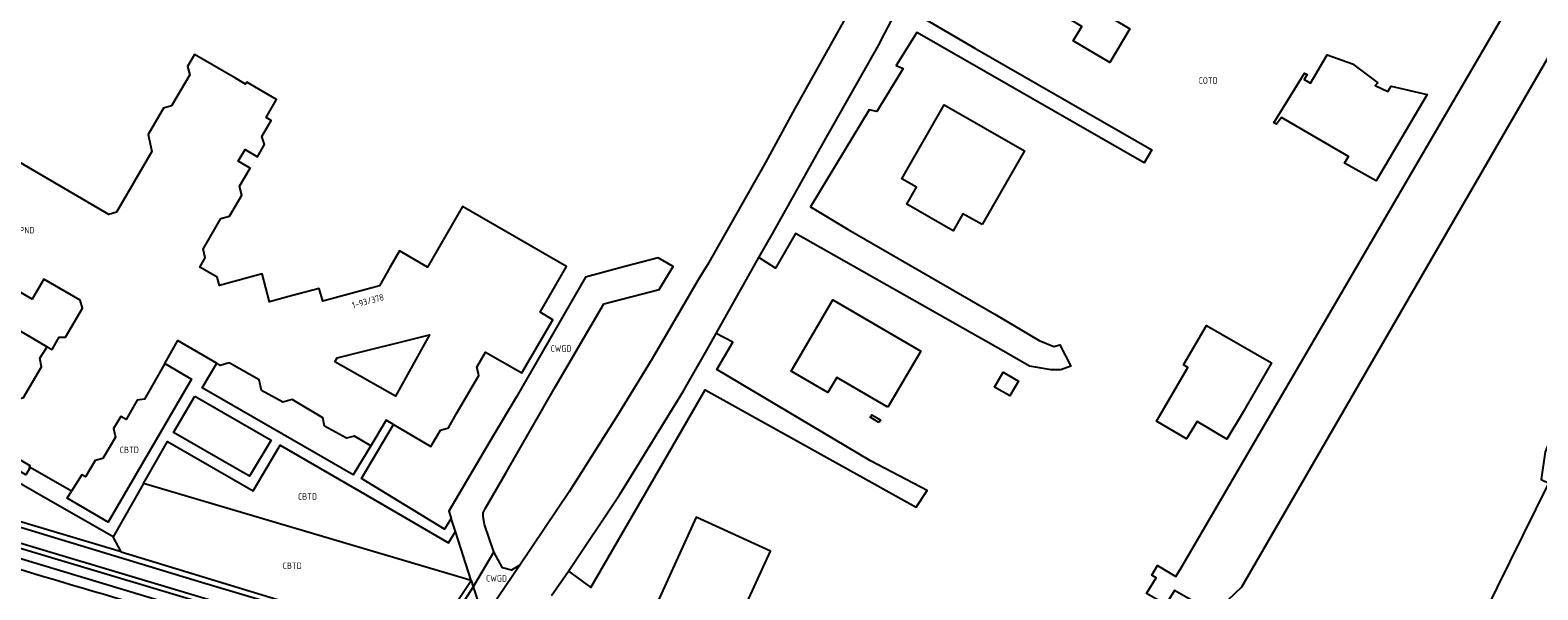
# Model space of a CAD drawing. Header units: metres. Extents: x 159597 to 163409, y 443622 to 446014.
# Tile 26 of 68: x 160407 to 160619, y 445713 to 445792. Entities that reach past the tile are written whole.
import ezdxf
from ezdxf.enums import TextEntityAlignment as Align

# ---------------------------------------------------------------- set-up
doc = ezdxf.new("R2010")
doc.units = ezdxf.units.M
doc.header["$LTSCALE"] = 4
for name, color, linetype in [('CBTD', 7, 'CONTINUOUS'), ('COTD', 7, 'CONTINUOUS'), ('CPND', 7, 'CONTINUOUS'), ('CWGD', 7, 'CONTINUOUS'), ('G_BTD', 3, 'CONTINUOUS'), ('G_OTD', 32, 'CONTINUOUS'), ('G_OWG', 6, 'CONTINUOUS'), ('G_PND', 1, 'CONTINUOUS'), ('G_WGD', 7, 'CONTINUOUS'), ('NAR', 7, 'CONTINUOUS')]:
    doc.layers.add(name, color=color, linetype=linetype)
doc.styles.add('ISO', font='ISO')

msp = doc.modelspace()

# ---------------------------------------------------------------- linework, layer by layer
at = {"layer": 'G_BTD', "linetype": 'Continuous', "transparency": 33554687}
for points in [[(160573.138, 445709.592), (160577.051, 445713.28), (160673.126, 445879.334), (160688.936, 445871.43), (160673.549, 445838.983), (160659.373, 445813.874), (160648.379, 445791.968), (160636.974, 445770.241), (160631.127, 445758.139), (160622.879, 445739.921), (160619.672, 445732.258), (160619.106, 445728.38), (160620.179, 445727.851)], [(160468.716, 445714.154), (160422.658, 445727.795)], [(160555.519, 445676.14), (160589.501, 445665.687), (160620.179, 445727.851)], [(160419.514, 445718.186), (160389.332, 445727.17)], [(160419.514, 445718.186), (160418.369, 445720.283)], [(160419.514, 445718.186), (160454.676, 445707.486), (160462.766, 445705.265), (160468.716, 445714.154)]]:
    msp.add_lwpolyline(points, dxfattribs=at)
at = {"layer": 'G_OTD', "linetype": 'Continuous', "transparency": 33554687}
for points in [[(160573.138, 445709.592), (160567.579, 445712.769), (160566.367, 445710.81), (160563.619, 445712.365), (160565.011, 445714.558), (160564.395, 445714.941), (160565.167, 445716.274), (160567.748, 445714.72), (160568.502, 445715.941), (160626.917, 445816.068)], [(160558.263, 445796.498), (160557.392, 445796.992), (160556.167, 445794.752), (160561.297, 445791.703), (160558.475, 445786.956), (160553.335, 445790.011), (160554.527, 445792.016), (160553.843, 445792.423), (160544.89, 445797.527), (160547.636, 445802.358), (160549.334, 445801.42), (160553.079, 445807.693), (160561.812, 445802.743), (160558.263, 445796.498)], [(160532.525, 445793.035), (160539.512, 445788.963), (160564.407, 445774.702), (160563.316, 445772.838), (160531.439, 445791.134), (160531.336, 445791.166), (160528.45, 445786.549), (160529.414, 445786.107), (160525.716, 445780.054), (160524.646, 445780.308), (160516.414, 445766.666), (160521.704, 445763.511), (160542.309, 445751.581), (160548.569, 445747.909), (160550.593, 445747.039), (160551.45, 445747.275), (160553.003, 445744.292), (160551.614, 445743.756), (160550.221, 445743.769), (160547.183, 445744.274), (160543.547, 445746.404), (160514.28, 445762.933), (160511.475, 445758.08), (160509.159, 445759.547)], [(160596.159, 445784.11), (160595.791, 445783.724), (160597.576, 445782.901), (160598.013, 445783.64), (160603.085, 445782.443), (160595.941, 445770.347), (160591.48, 445772.792), (160592.052, 445773.739), (160582.635, 445779.232), (160581.927, 445778.284), (160581.549, 445778.495), (160585.859, 445785.462), (160586.206, 445785.259), (160585.812, 445784.589), (160586.701, 445784.066), (160589.041, 445788.031), (160592.571, 445786.789), (160596.159, 445784.11)], [(160540.525, 445764.174), (160537.835, 445765.71), (160536.472, 445763.321), (160529.959, 445767.04), (160531.322, 445769.428), (160529.238, 445770.618), (160535.181, 445780.998), (160546.467, 445774.554), (160540.525, 445764.174)], [(160527.274, 445738.505), (160520.108, 445742.702), (160518.855, 445740.581), (160513.696, 445743.603), (160519.556, 445753.607), (160531.889, 445746.383), (160527.274, 445738.505)], [(160577.704, 445738.688), (160577.269, 445737.935), (160574.935, 445734.042), (160570.766, 445736.519), (160569.275, 445734.071), (160565.02, 445736.558), (160569.447, 445744.114), (160568.817, 445744.469), (160572.084, 445750.01), (160581.215, 445744.776), (160577.704, 445738.688)], [(160482.385, 445715.504), (160485.518, 445713.2), (160487.413, 445716.404), (160493.205, 445726.445), (160501.581, 445740.964), (160531.259, 445724.477), (160532.794, 445726.8), (160524.827, 445730.968), (160503.219, 445743.799), (160505.465, 445747.683), (160503.118, 445748.857)], [(160542.28, 445741.347), (160543.482, 445743.431), (160545.63, 445742.191), (160544.428, 445740.107), (160542.28, 445741.347)], [(160526.029, 445736.379), (160524.792, 445737.099), (160525.006, 445737.466), (160526.243, 445736.747), (160526.029, 445736.379)], [(160504.42, 445704.39), (160510.784, 445718.311), (160500.313, 445723.066), (160493.989, 445709.177)]]:
    msp.add_lwpolyline(points, dxfattribs=at)
at = {"layer": 'G_OWG', "linetype": 'Continuous', "transparency": 33554687}
for points in [[(160458.051, 445702.887), (160399.969, 445720.24)], [(160458.051, 445702.887), (160445.456, 445705.117), (160399.596, 445718.964)]]:
    msp.add_lwpolyline(points, dxfattribs=at)
at = {"layer": 'G_PND', "linetype": 'Continuous', "transparency": 33554687}
for points in [[(160457.786, 445736.102), (160463.028, 445733.015), (160464.372, 445735.288), (160465.489, 445735.614), (160466.659, 445737.613), (160469.794, 445742.97), (160469.714, 445743.267), (160469.48, 445744.141), (160470.703, 445746.269), (160475.83, 445743.33), (160480.171, 445750.812), (160478.376, 445751.853), (160482.102, 445758.278), (160467.502, 445766.745), (160462.558, 445758.22), (160458.633, 445760.496), (160457.261, 445758.13), (160455.813, 445755.572), (160447.836, 445753.406), (160447.349, 445755.216), (160443.584, 445754.203), (160440.371, 445753.338), (160439.32, 445757.244), (160433.307, 445755.626), (160432.989, 445756.796), (160430.539, 445758.214), (160431.303, 445759.532), (160431.033, 445760.752), (160433.515, 445765.03), (160434.727, 445765.365), (160436.452, 445768.335), (160436.136, 445769.573), (160437.62, 445772.125), (160435.964, 445773.088), (160436.908, 445774.712), (160438.647, 445773.701), (160439.658, 445775.441), (160439.281, 445776.564), (160440.588, 445778.808), (160439.865, 445779.229), (160441.335, 445781.766), (160437.139, 445784.198), (160436.986, 445783.934), (160435.55, 445784.768), (160429.818, 445788.1), (160428.817, 445786.378), (160429.132, 445785.233), (160426.589, 445780.857), (160425.452, 445780.545), (160423.295, 445776.839), (160423.815, 445774.452), (160418.84, 445765.907), (160417.75, 445765.616), (160398.154, 445777.035)], [(160406.708, 445730.044), (160406.559, 445730.13), (160406.698, 445730.304), (160401.857, 445733.088), (160403.177, 445735.432), (160402.876, 445736.504), (160404.674, 445739.574), (160405.773, 445739.866), (160408.278, 445744.199), (160408.085, 445745.398), (160409.101, 445747.023)], [(160449.552, 445744.909), (160449.851, 445745.452), (160462.836, 445748.69), (160458.078, 445740.082), (160449.552, 445744.909)], [(160425.615, 445744.64), (160422.775, 445739.657), (160421.755, 445739.507), (160420.18, 445736.812), (160419.458, 445737.229), (160418.419, 445735.506), (160418.713, 445734.313), (160416.941, 445731.327), (160415.863, 445731.031), (160414.487, 445728.72), (160413.965, 445729.004), (160412.501, 445726.703)], [(160454.606, 445733.112), (160452.292, 445734.469), (160451.166, 445734.147), (160448.097, 445735.855), (160447.828, 445737.023), (160443.541, 445739.582), (160442.21, 445739.239), (160439.233, 445740.872), (160438.889, 445742.353), (160434.67, 445744.765), (160433.424, 445744.394), (160432.927, 445744.686)]]:
    msp.add_lwpolyline(points, dxfattribs=at)
at = {"layer": 'G_WGD', "linetype": 'Continuous', "transparency": 33554687}
for points in [[(160527.423, 445804.149), (160514.197, 445780.473), (160510.053, 445772.913), (160501.923, 445758.515)], [(160509.159, 445759.547), (160511.088, 445762.961), (160518.158, 445775.625), (160525.96, 445789.36), (160526.815, 445790.992), (160530.488, 445798.055)], [(160273.603, 445763.254), (160274.9, 445762.838), (160274.258, 445760.65), (160278.431, 445759.452), (160293.806, 445755.416), (160295.326, 445754.905), (160318.579, 445747.86), (160346.349, 445739.515), (160375.669, 445730.653), (160400.495, 445723.131), (160430.799, 445713.952), (160463.198, 445704.269)], [(160409.101, 445747.023), (160409.79, 445746.619), (160410.795, 445748.344), (160411.672, 445748.357), (160414.062, 445752.456), (160413.734, 445753.559), (160408.609, 445756.508), (160406.977, 445753.712), (160393.078, 445761.827)], [(160471.868, 445718.188), (160470.592, 445722.047), (160470.378, 445723.118), (160470.38, 445723.691), (160470.707, 445724.324), (160473.624, 445729.349), (160480.558, 445741.429), (160487.357, 445753.028), (160495.143, 445755.054), (160497.08, 445758.305), (160494.983, 445759.53), (160490.483, 445758.341), (160484.79, 445756.803), (160475.078, 445739.987), (160471.808, 445734.477), (160465.575, 445723.902), (160465.901, 445722.89)], [(160503.118, 445748.857), (160509.159, 445759.547)], [(160501.923, 445758.515), (160500.745, 445756.655), (160498.779, 445753.282)], [(160498.779, 445753.282), (160494.142, 445745.327), (160489.318, 445737.434), (160482.484, 445726.643), (160475.528, 445716.337)], [(160406.708, 445730.044), (160406.116, 445729.031), (160394.686, 445735.687), (160403.15, 445750.51), (160409.101, 445747.023)], [(160425.615, 445744.64), (160427.471, 445747.896), (160432.927, 445744.686)], [(160482.385, 445715.504), (160489.559, 445726.198), (160490.484, 445727.702), (160498.486, 445740.718), (160501.814, 445746.55), (160503.118, 445748.857)], [(160425.615, 445744.64), (160429.378, 445742.446), (160417.683, 445722.366), (160411.896, 445725.753), (160412.501, 445726.703)], [(160454.606, 445733.112), (160452.132, 445729.01), (160430.885, 445741.246), (160432.927, 445744.686)], [(160429.873, 445740.095), (160440.56, 445733.869), (160437.525, 445728.825), (160426.843, 445734.978), (160429.873, 445740.095)], [(160457.786, 445736.102), (160456.765, 445736.703), (160454.606, 445733.112)], [(160418.369, 445720.283), (160406.987, 445726.819), (160393.869, 445734.367), (160392.112, 445731.349)], [(160465.901, 445722.89), (160464.966, 445721.399), (160453.295, 445728.524), (160457.786, 445736.102)], [(160422.658, 445727.795), (160426.03, 445733.701), (160438.058, 445726.755), (160441.856, 445733.194), (160455.856, 445725.067), (160465.528, 445719.467), (160466.498, 445721.039)], [(160412.501, 445726.703), (160406.708, 445730.044)], [(160422.658, 445727.795), (160418.369, 445720.283)], [(160466.498, 445721.039), (160465.901, 445722.89)], [(160465.313, 445701.425), (160400.167, 445720.918)], [(160468.716, 445714.154), (160466.498, 445721.039)], [(160471.868, 445718.188), (160468.998, 445713.28)], [(160475.528, 445716.337), (160474.368, 445715.628), (160473.088, 445715.935), (160471.868, 445718.188)], [(160475.528, 445716.337), (160470.445, 445708.784)], [(160480.004, 445712.051), (160482.385, 445715.504)], [(160468.998, 445713.28), (160463.198, 445704.269)], [(160468.716, 445714.154), (160468.998, 445713.28)], [(160468.998, 445713.28), (160469.83, 445710.696)]]:
    msp.add_lwpolyline(points, dxfattribs=at)
msp.add_lwpolyline([(160399.19, 445717.571, 0.0040393), (160442.951, 445704.744)], format="xyb", dxfattribs=at)

# ---------------------------------------------------------------- texts
at = {"layer": 'CBTD', "transparency": 33554687, "style": 'ISO'}
for p in [(160420.637, 445732.516), (160445.687, 445725.973), (160443.543, 445716.242)]:
    msp.add_text('CBTD', height=0.9, dxfattribs=at).set_placement(p, align=Align.MIDDLE_CENTER)
at = {"layer": 'COTD', "transparency": 33554687, "style": 'ISO'}
msp.add_text('COTD', height=0.9, dxfattribs=at).set_placement((160572.298, 445784.424), align=Align.MIDDLE_CENTER)
at = {"layer": 'CPND', "transparency": 33554687, "style": 'ISO'}
msp.add_text('CPND', height=0.9, dxfattribs=at).set_placement((160405.953, 445763.4), align=Align.MIDDLE_CENTER)
at = {"layer": 'CWGD', "transparency": 33554687, "style": 'ISO'}
for p in [(160481.328, 445746.776), (160472.263, 445714.472)]:
    msp.add_text('CWGD', height=0.9, dxfattribs=at).set_placement(p, align=Align.MIDDLE_CENTER)
at = {"layer": 'NAR', "transparency": 33554687, "style": 'ISO'}
msp.add_text('1-93/378', height=0.9, rotation=15.1, dxfattribs=at).set_placement((160454.181, 445753.43), align=Align.MIDDLE_CENTER)

doc.saveas('drawing.dxf')
